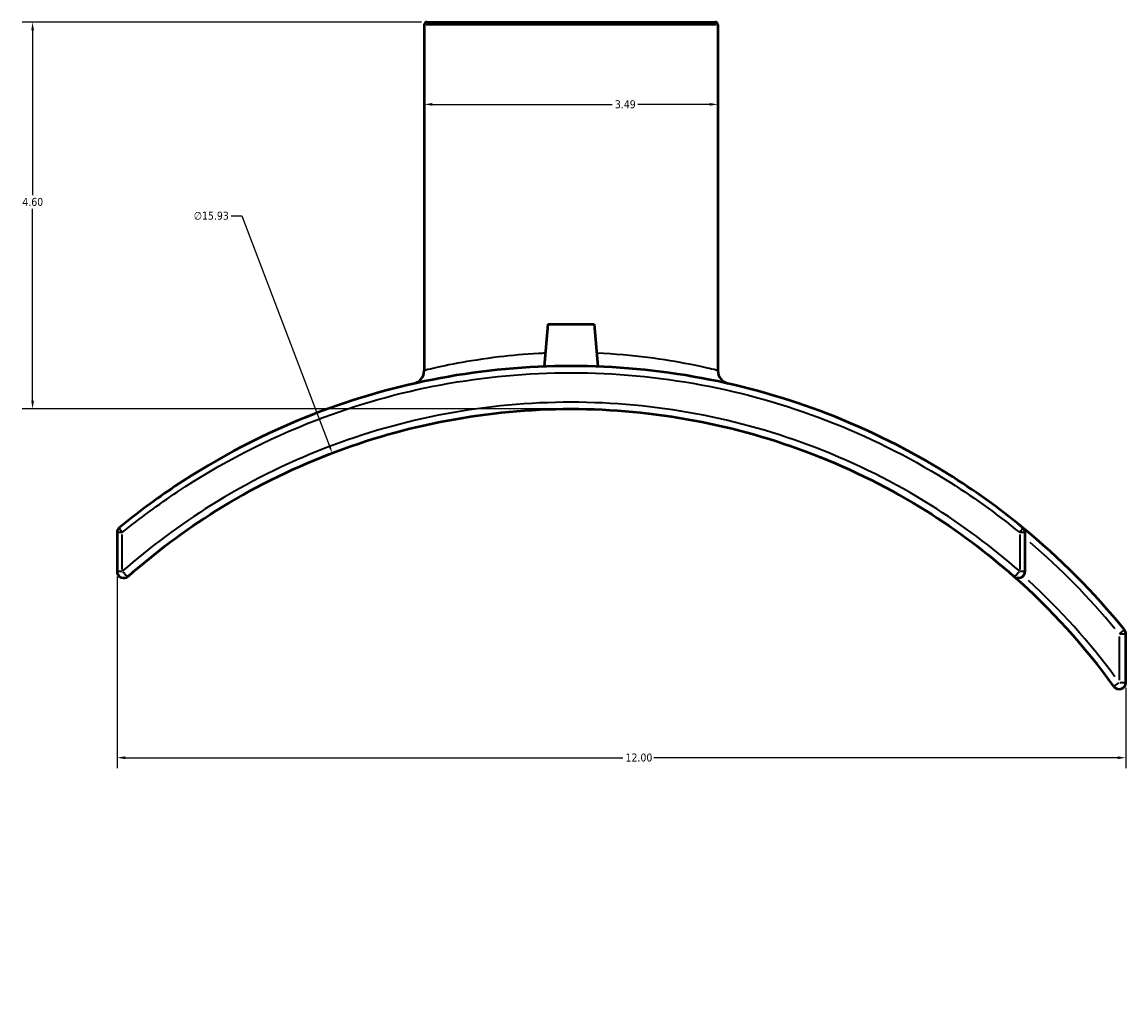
# Model space of a CAD drawing. Header units: inches. Extents: x -5.8 to 56, y -6.3 to 37.
# Tile 4 of 9: x 12.6 to 25.8, y 5.8 to 17.3. Entities that reach past the tile are written whole.
import ezdxf

# ---------------------------------------------------------------- set-up
doc = ezdxf.new("R2010")
doc.units = ezdxf.units.IN
doc.header["$MEASUREMENT"] = 0
for name, color, linetype, lineweight in [('Dimension (ANSI)', 7, 'Continuous', 25), ('Visible (ANSI)', 7, 'Continuous', 50), ('Visible Narrow (ANSI)', 7, 'Continuous', 35)]:
    doc.layers.add(name, color=color, linetype=linetype, lineweight=lineweight)
doc.styles.add('Note Text (ANSI)', font='tahoma.ttf')
doc.dimstyles.new('Default (ANSI)', dxfattribs={"dimtxt": 0.094488, "dimasz": 0.098425, "dimexe": 0.125, "dimexo": 0.0625, "dimgap": 0.031496, "dimtad": 0, "dimtih": 1, "dimtoh": 1, "dimrnd": 1e-08, "dimzin": 4, "dimdsep": 46, "dimtxsty": 'Note Text (ANSI)', "dimcen": 0.09, "dimdle": 0.393701, "dimclrd": 256, "dimclre": 256, "dimclrt": 5, "dimadec": 0, "dimazin": 1, "dimtfac": 1, "dimtofl": 0, "dimtmove": 0, "dimatfit": 3, "dimfxl": 1, "dimtolj": 1, "dimtzin": 4, "dimlwd": -1, "dimlwe": -1, "dimarcsym": 0})

# ---------------------------------------------------------------- blocks, each defined once
blk = doc.blocks.new('*D7')
at = {"layer": 'Defpoints', "color": 0, "transparency": 16777216}
for p in [(16.331, 12.217), (22.012, -2.665)]:
    blk.add_point(p, dxfattribs=at)
at = {"layer": 'Dimension (ANSI)', "transparency": 16777216}
for p, q in [((15.129, 15.035), (15.255, 15.035)), ((15.255, 15.035), (16.296, 12.309)), ((19.172, 4.686), (19.172, 4.866)), ((19.082, 4.776), (19.262, 4.776))]:
    blk.add_line(p, q, dxfattribs=at)
blk.add_solid([(16.311, 12.315), (16.281, 12.303), (16.331, 12.217)], dxfattribs=at)
at = {"layer": 'Dimension (ANSI)', "color": 5, "transparency": 16777216, "insert": (14.685, 15.086), "char_height": 0.0945, "attachment_point": 1, "style": 'Note Text (ANSI)'}
blk.add_mtext('\\A1;∅15.93', dxfattribs=at)
blk = doc.blocks.new('*D8')
at = {"layer": 'Defpoints', "color": 0, "transparency": 16777216}
for p in [(13.772, 10.81), (25.772, 9.487), (25.772, 8.593)]:
    blk.add_point(p, dxfattribs=at)
at = {"layer": 'Dimension (ANSI)', "transparency": 16777216}
for p, q in [((13.772, 10.747), (13.772, 8.468)), ((25.772, 9.425), (25.772, 8.468)), ((13.87, 8.593), (19.789, 8.593)), ((25.673, 8.593), (20.155, 8.593))]:
    blk.add_line(p, q, dxfattribs=at)
for points in [[(13.87, 8.61), (13.87, 8.577), (13.772, 8.593)], [(25.673, 8.61), (25.673, 8.577), (25.772, 8.593)]]:
    blk.add_solid(points, dxfattribs=at)
at = {"layer": 'Dimension (ANSI)', "color": 5, "transparency": 16777216, "insert": (19.82, 8.643), "char_height": 0.0945, "attachment_point": 1, "style": 'Note Text (ANSI)'}
blk.add_mtext('\\A1;12.00', dxfattribs=at)
blk = doc.blocks.new('*D9')
at = {"layer": 'Defpoints', "color": 0, "transparency": 16777216}
for p in [(12.767, 17.341), (17.458, 17.341), (19.172, 12.741)]:
    blk.add_point(p, dxfattribs=at)
at = {"layer": 'Dimension (ANSI)', "transparency": 16777216}
for p, q in [((17.395, 17.341), (12.642, 17.341)), ((12.767, 17.242), (12.767, 15.281)), ((12.767, 12.839), (12.767, 15.12)), ((19.109, 12.741), (12.642, 12.741))]:
    blk.add_line(p, q, dxfattribs=at)
for points in [[(12.751, 17.242), (12.784, 17.242), (12.767, 17.341)], [(12.751, 12.839), (12.784, 12.839), (12.767, 12.741)]]:
    blk.add_solid(points, dxfattribs=at)
at = {"layer": 'Dimension (ANSI)', "color": 5, "transparency": 16777216, "insert": (12.645, 15.25), "char_height": 0.0945, "attachment_point": 1, "style": 'Note Text (ANSI)'}
blk.add_mtext('\\A1;4.60', dxfattribs=at)
blk = doc.blocks.new('*D10')
at = {"layer": 'Defpoints', "color": 0, "transparency": 16777216}
for p in [(17.426, 16.362), (20.918, 16.362), (20.918, 16.362)]:
    blk.add_point(p, dxfattribs=at)
at = {"layer": 'Dimension (ANSI)', "transparency": 16777216}
for p, q in [((17.524, 16.362), (19.662, 16.362)), ((20.819, 16.362), (19.965, 16.362))]:
    blk.add_line(p, q, dxfattribs=at)
for points in [[(17.524, 16.379), (17.524, 16.346), (17.426, 16.362)], [(20.819, 16.379), (20.819, 16.346), (20.918, 16.362)]]:
    blk.add_solid(points, dxfattribs=at)
at = {"layer": 'Dimension (ANSI)', "color": 5, "transparency": 16777216, "insert": (19.693, 16.411), "char_height": 0.0945, "attachment_point": 1, "style": 'Note Text (ANSI)'}
blk.add_mtext('\\A1;3.49', dxfattribs=at)

msp = doc.modelspace()

# ---------------------------------------------------------------- linework, layer by layer
at = {"layer": 'Visible (ANSI)'}
for p, q in [((17.458, 17.341), (20.886, 17.341)), ((17.426, 17.309), (17.426, 13.197)), ((20.918, 17.309), (20.918, 13.197)), ((18.896, 13.749), (18.852, 13.245)), ((18.896, 13.749), (19.447, 13.749)), ((19.447, 13.749), (19.492, 13.245)), ((13.772, 11.27), (13.772, 10.81)), ((24.572, 10.81), (24.572, 11.27)), ((25.772, 9.487), (25.772, 10.064))]:
    msp.add_line(p, q, dxfattribs=at)
for centre, radius, start, end in [((17.458, 17.309), 0.0319, 90, 180), ((20.886, 17.309), 0.0319, 0, 90), ((17.266, 13.197), 0.159, 282.7492, 0), ((21.077, 13.197), 0.159, 180, 257.2508), ((13.851, 11.27), 0.0796, 129.328, 180), ((19.172, 4.776), 8.475, 39.0404, 50.672), ((24.492, 11.27), 0.0796, 0, 50.672), ((13.851, 10.81), 0.0796, 180, 311.4059), ((24.492, 10.81), 0.0796, 228.5941, 0), ((19.172, 4.776), 7.965, 35.8489, 48.5941), ((25.692, 10.064), 0.0796, 0, 39.0404), ((25.692, 9.487), 0.0796, 215.8489, 0)]:
    msp.add_arc(centre, radius, start, end, dxfattribs=at)
for points, knots in [([(24.543, 11.331), (24.261, 11.562), (23.964, 11.775), (23.202, 12.25), (22.722, 12.49), (21.739, 12.869), (21.237, 13.012), (20.214, 13.202), (19.693, 13.251), (19.172, 13.251), (18.651, 13.251), (18.13, 13.202), (17.107, 13.012), (16.605, 12.869), (15.537, 12.457), (14.979, 12.167), (14.233, 11.668), (14.013, 11.505), (13.801, 11.331)], [-30.733255, -30.733255, -30.733255, -30.733255, -27.943653, -27.943653, -23.874387, -23.874387, -19.940425, -19.940425, -16.006458, -16.006458, -16.006458, -12.072491, -12.072491, -8.138529, -8.138529, -3.376543, -3.376543, -1.279687, -1.279687, -1.279687, -1.279687]), ([(13.904, 10.75), (14.229, 11.037), (14.578, 11.297), (15.372, 11.794), (15.824, 12.02), (16.75, 12.379), (17.223, 12.514), (18.188, 12.695), (18.68, 12.741), (19.172, 12.741), (19.664, 12.741), (20.155, 12.695), (21.12, 12.514), (21.594, 12.379), (22.52, 12.02), (22.971, 11.794), (23.765, 11.297), (24.114, 11.037), (24.44, 10.75)], [-35.25617, -35.25617, -35.25617, -35.25617, -31.874197, -31.874197, -27.970189, -27.970189, -24.185649, -24.185649, -20.401105, -20.401105, -20.401105, -16.61656, -16.61656, -12.83202, -12.83202, -8.928013, -8.928013, -5.54603, -5.54603, -5.54603, -5.54603])]:
    msp.add_open_spline(points, degree=3, knots=knots, dxfattribs=at)
at = {"layer": 'Visible Narrow (ANSI)'}
for p, q in [((20.896, 17.309), (17.447, 17.309)), ((13.829, 11.27), (13.772, 11.27)), ((13.834, 10.833), (13.834, 11.247)), ((24.509, 11.247), (24.509, 10.833)), ((24.572, 11.27), (24.514, 11.27)), ((13.772, 10.81), (13.829, 10.81)), ((24.514, 10.81), (24.572, 10.81)), ((25.697, 10.068), (25.754, 10.114)), ((25.692, 10.035), (25.692, 9.516)), ((25.772, 10.064), (25.698, 10.064)), ((25.628, 9.441), (25.687, 9.484)), ((25.698, 9.487), (25.772, 9.487))]:
    msp.add_line(p, q, dxfattribs=at)
for centre, radius, start, end in [((21.077, 13.197), 0.159, 183.8625, 253.3883), ((19.172, 4.776), 8.395, 39.5866, 49.4194), ((19.172, 4.776), 8.044, 36.4578, 47.4179)]:
    msp.add_arc(centre, radius, start, end, dxfattribs=at)
for centre, major_axis, ratio, start_param, end_param in [((13.851, 11.27), (-0.0505, 0.0616), 0.166771, 0.07175, 1.36325), ((24.492, 11.27), (0.0505, 0.0616), 0.166771, 4.919935, 6.211435), ((13.851, 10.81), (0.0527, -0.0597), 0.161842, 4.656261, 6.197558), ((24.492, 10.81), (-0.0527, -0.0597), 0.161842, 0.085628, 1.626924)]:
    msp.add_ellipse(centre, major_axis=major_axis, ratio=ratio, start_param=start_param, end_param=end_param, dxfattribs=at)
for points, knots in [([(18.866, 13.404), (18.839, 13.402), (18.812, 13.401), (18.622, 13.391), (18.464, 13.377), (18.129, 13.337), (17.96, 13.309), (17.677, 13.256), (17.567, 13.231), (17.451, 13.204), (17.426, 13.197), (17.426, 13.197)], [7.452189, 7.452189, 7.452189, 7.452189, 7.654936, 7.654936, 8.878057, 8.878057, 10.474915, 10.474915, 12.154935, 12.154935, 13.406237, 13.406237, 13.406237, 13.406237]), ([(20.918, 13.197), (20.918, 13.197), (20.892, 13.204), (20.785, 13.229), (20.695, 13.25), (20.443, 13.299), (20.274, 13.328), (19.897, 13.376), (19.691, 13.394), (19.478, 13.404)], [0, 0, 0, 0, 1.253231, 1.253231, 2.708363, 2.708363, 4.368701, 4.368701, 5.95408, 5.95408, 5.95408, 5.95408]), ([(13.834, 11.27), (14.045, 11.442), (14.264, 11.604), (15.005, 12.098), (15.56, 12.385), (16.621, 12.793), (17.12, 12.934), (18.136, 13.123), (18.654, 13.171), (19.172, 13.171), (19.69, 13.171), (20.208, 13.123), (21.224, 12.934), (21.723, 12.793), (22.699, 12.418), (23.176, 12.18), (23.934, 11.71), (24.229, 11.499), (24.509, 11.27)], [1.279687, 1.279687, 1.279687, 1.279687, 3.376543, 3.376543, 8.138529, 8.138529, 12.072491, 12.072491, 16.006458, 16.006458, 16.006458, 19.940425, 19.940425, 23.874387, 23.874387, 27.943653, 27.943653, 30.733255, 30.733255, 30.733255, 30.733255]), ([(24.509, 10.81), (24.18, 11.099), (23.826, 11.362), (23.022, 11.864), (22.564, 12.093), (21.626, 12.455), (21.146, 12.592), (20.168, 12.774), (19.67, 12.82), (19.172, 12.82), (18.674, 12.82), (18.175, 12.774), (17.197, 12.592), (16.718, 12.455), (15.78, 12.093), (15.322, 11.864), (14.518, 11.362), (14.164, 11.099), (13.834, 10.81)], [5.54603, 5.54603, 5.54603, 5.54603, 8.928013, 8.928013, 12.83202, 12.83202, 16.61656, 16.61656, 20.401105, 20.401105, 20.401105, 24.185649, 24.185649, 27.970189, 27.970189, 31.874197, 31.874197, 35.25617, 35.25617, 35.25617, 35.25617])]:
    msp.add_open_spline(points, degree=3, knots=knots, dxfattribs=at)

# ---------------------------------------------------------------- dimensions: what is measured, and where the dimension line sits
at = {"layer": 'Dimension (ANSI)'}
for base, p1, p2, angle, override, picture, middle in [((12.767, 17.341), (19.172, 12.741), (17.458, 17.341), 90, {"dimgap": 0.031496, "dimdec": 2, "dimtol": 0, "dimlim": 0, "dimtp": 0, "dimtm": 0, "dimtdec": 2, "dimatfit": 1}, '*D9', (12.767, 15.201)), ((20.918, 16.362), (17.426, 16.362), (20.918, 16.362), 180, {"dimgap": 0.031496, "dimtih": 0, "dimtoh": 0, "dimdec": 2, "dimse1": 1, "dimse2": 1, "dimtol": 0, "dimlim": 0, "dimtp": 0, "dimtm": 0, "dimtdec": 2, "dimatfit": 1}, '*D10', (19.814, 16.362)), ((25.772, 8.593), (13.772, 10.81), (25.772, 9.487), 180, {"dimgap": 0.031496, "dimtih": 0, "dimtoh": 0, "dimdec": 2, "dimtol": 0, "dimlim": 0, "dimtp": 0, "dimtm": 0, "dimtdec": 2, "dimatfit": 1}, '*D8', (19.972, 8.593))]:
    dim = msp.add_linear_dim(base=base, p1=p1, p2=p2, angle=angle, dimstyle='Default (ANSI)', override=override, dxfattribs=at)
    dim.commit()
    dim.dimension.update_dxf_attribs({"geometry": picture, "text_midpoint": middle, "dimtype": 160})
dim = msp.add_diameter_dim_2p(p1=(22.012, -2.665), p2=(16.331, 12.217), dimstyle='Default (ANSI)', override={"dimgap": 0.031496, "dimdec": 2, "dimlfac": 0.999996, "dimtol": 0, "dimlim": 0, "dimtp": 0, "dimtm": 0, "dimtdec": 2}, dxfattribs=at)
dim.commit()
dim.dimension.update_dxf_attribs({"geometry": '*D7', "text_midpoint": (14.891, 15.035), "dimtype": 163})

doc.saveas('drawing.dxf')
